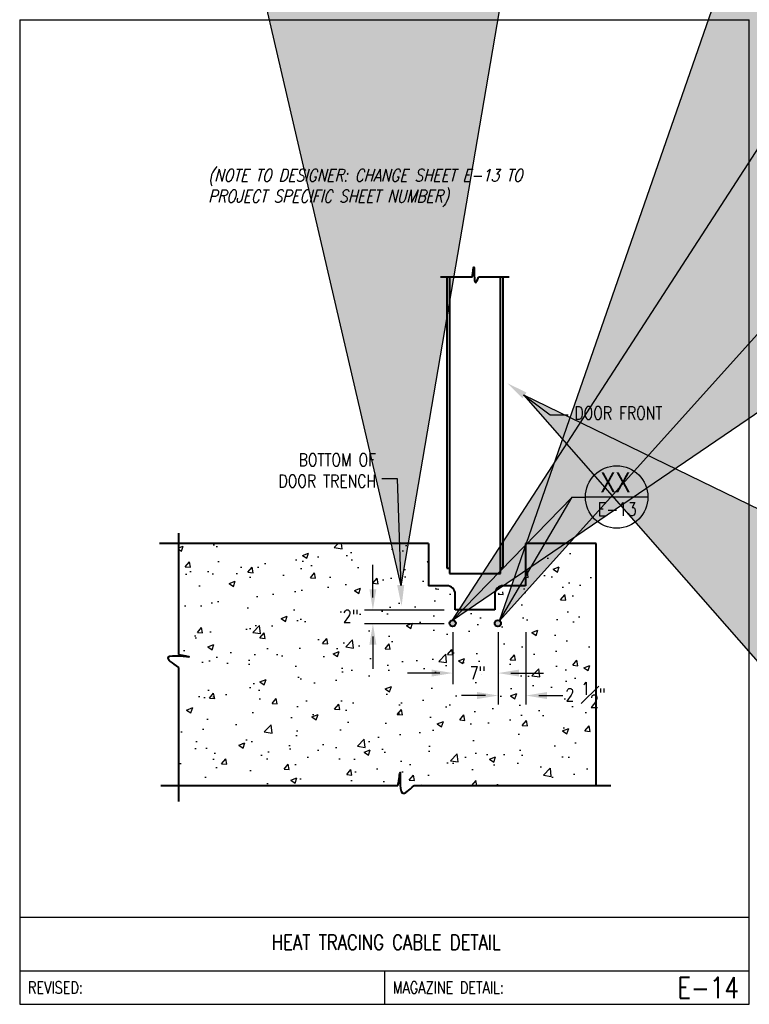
# Model space of a CAD drawing. Header units: inches. Extents: x 0 to 6.81, y 0 to 9.19.
import ezdxf
from ezdxf.enums import TextEntityAlignment as Align

# ---------------------------------------------------------------- set-up
doc = ezdxf.new("R2010")
doc.units = ezdxf.units.IN
doc.header["$MEASUREMENT"] = 0
doc.layers.get('0').update_dxf_attribs({"color": 252})
for name, color, linetype in [('E-ANNO-TEXT', 3, 'Continuous'), ('E-DETL', 2, 'Continuous'), ('E-DETL-FINE', 8, 'Continuous'), ('E-DETL-TEXT', 3, 'Continuous')]:
    doc.layers.add(name, color=color, linetype=linetype)
doc.layers.add('E-DETL-COND', color=4, linetype='Continuous', lineweight=40)
doc.layers.add('E-ELEC-WIRE', color=7, linetype='Continuous', lineweight=25)
doc.styles.add('Arial8', font='arial.ttf', dxfattribs={"height": 0.125})
doc.styles.add('romans', font='romans.shx', dxfattribs={"width": 0.8})
doc.styles.get("Standard").update_dxf_attribs({"font": 'romans.shx', "width": 0.8, "height": 0.125})
doc.styles.add('Title', font='swiss.ttf', dxfattribs={"width": 0.8})
doc.dimstyles.new('3-16to1Dim8', dxfattribs={"dimtxt": 12, "dimasz": 0.0625, "dimexe": 0.0625, "dimexo": 0.0625, "dimgap": 0.03125, "dimtad": 1, "dimdec": 4, "dimlfac": 64, "dimzin": 3, "dimdsep": 46, "dimlunit": 4, "dimtxsty": 'Arial8', "dimcen": 0.09375, "dimclrd": 256, "dimclrt": 256, "dimadec": 0, "dimazin": 1, "dimtfac": 1, "dimtdec": 4, "dimtofl": 0, "dimtmove": 0, "dimatfit": 3, "dimfxl": 1, "dimfrac": 1, "dimtolj": 1, "dimtzin": 0, "dimlwd": -1, "dimarcsym": 0})

# ---------------------------------------------------------------- blocks, each defined once
blk = doc.blocks.new('ARROW1')
at = {"ltscale": 3}
blk.add_hatch(color=256, dxfattribs=at).paths.add_polyline_path([(-1.69508, -0.33711), (-1.69508, 0.34689), (0, 0)])
for points in [[(0, 0), (-1.69508, 0.34689)], [(0, 0), (-1.69508, -0.33711)]]:
    blk.add_lwpolyline(points, dxfattribs=at)
at = {"layer": 'E-ELEC-WIRE', "ltscale": 3}
blk.add_lwpolyline([(-1.69508, -0.33711), (-1.69508, 0.34689)], dxfattribs=at)

msp = doc.modelspace()

# ---------------------------------------------------------------- hatches: boundary and pattern name
at = {"layer": 'E-DETL-COND'}
h = msp.add_hatch(color=256, dxfattribs=at)
edge = h.paths.add_edge_path()
edge.add_arc((4.0401, 3.5551), 0.029, 0, 360)
edge = h.paths.add_edge_path()
edge.add_arc((4.4625, 3.5551), 0.029, 0, 360)
at = {"layer": 'E-DETL-FINE'}
h = msp.add_hatch(dxfattribs=at)
h.set_pattern_fill('AR-CONC', color=256, scale=0.0814, style=0)
h.paths.add_polyline_path([(1.4809, 4.3007), (3.8142, 4.3007), (3.8142, 3.9061), (4.0647, 3.8267), (4.0647, 3.6811), (4.4335, 3.6811), (4.4335, 3.8267), (4.7211, 3.9061), (4.7211, 4.3007), (5.3794, 4.3007), (5.3794, 2.0415), (1.4809, 2.0415)])
edge = h.paths.add_edge_path(flags=17)
edge.add_line((3.8142, 4.3007), (3.8142, 3.9061))

# ---------------------------------------------------------------- linework, layer by layer
at = {"layer": 'E-ANNO-TEXT'}
for p, q in [((5.8636, 4.7335), (5.2804, 4.7335)), ((5.2804, 4.7335), (5.2804, 4.7335)), ((3.2964, 3.7973), (3.2964, 4.1001)), ((3.9615, 3.678), (3.2169, 3.678)), ((3.9615, 3.5514), (3.2169, 3.5514)), ((3.2964, 3.4321), (3.2964, 3.1293)), ((4.041, 3.4719), (4.041, 2.9884)), ((4.4653, 3.4719), (4.4653, 2.7974)), ((4.4653, 3.4719), (4.4653, 3.0238)), ((4.7251, 3.4719), (4.7251, 2.7974)), ((3.9217, 3.0907), (3.619, 3.0907)), ((4.5846, 3.0907), (4.8874, 3.0907)), ((4.346, 2.8811), (4.122, 2.8811)), ((4.8444, 2.8811), (5.0684, 2.8811))]:
    msp.add_line(p, q, dxfattribs=at)
msp.add_circle((5.572, 4.7335), 0.2916, dxfattribs=at)
at = {"layer": 'E-ANNO-TEXT', "color": 3, "ltscale": 100}
for points in [[(4.7307, 5.7083), (4.6924, 5.6544), (4.5497, 5.7962)], [(3.523, 3.9112), (3.5891, 3.914), (3.5645, 3.7143)]]:
    msp.add_solid(points, dxfattribs=at)
at = {"layer": 'E-ANNO-TEXT'}
for points in [[(3.2638, 3.8737), (3.329, 3.8737), (3.2964, 3.678)], [(3.2638, 3.3557), (3.329, 3.3557), (3.2964, 3.5514)], [(3.8453, 3.1234), (3.8453, 3.0581), (4.041, 3.0907)], [(4.661, 3.1234), (4.661, 3.0581), (4.4653, 3.0907)], [(4.2696, 2.9137), (4.2696, 2.8485), (4.4653, 2.8811)], [(4.9208, 2.9137), (4.9208, 2.8485), (4.7251, 2.8811)]]:
    msp.add_solid(points, dxfattribs=at)
at = {"layer": 'E-DETL'}
for p, q in [((0, 9.1875), (0, 0)), ((0, 9.1875), (6.8095, 9.1875)), ((6.8095, 0), (6.8095, 9.1875)), ((0, 0.8125), (6.8095, 0.8125)), ((0, 0.3125), (6.8095, 0.3125)), ((3.4048, 0.3125), (3.4048, 0)), ((0, 0), (6.8095, 0))]:
    msp.add_line(p, q, dxfattribs=at)
at = {"layer": 'E-DETL-COND'}
for p, q in [((4.2239, 6.7835), (3.9265, 6.7835)), ((3.9853, 6.7835), (3.9853, 4.071)), ((4.0118, 6.7835), (4.0118, 4.0211)), ((4.5681, 6.7835), (4.2824, 6.7835)), ((4.4864, 4.0211), (4.4864, 6.7835)), ((4.5129, 4.071), (4.5129, 6.7835)), ((1.4809, 4.3966), (1.4809, 3.2653)), ((3.8142, 4.3007), (1.3056, 4.3007)), ((5.3794, 4.3007), (4.7211, 4.3007)), ((4.7211, 4.3007), (4.7211, 3.9061)), ((5.3794, 2.0415), (5.3794, 4.3007)), ((4.0118, 4.0211), (4.4864, 4.0211)), ((3.9853, 3.9061), (3.8142, 3.9061)), ((4.7211, 3.9061), (4.5129, 3.9061)), ((4.0647, 3.6811), (4.0647, 3.8267)), ((4.4335, 3.8267), (4.4335, 3.6811)), ((4.4335, 3.6811), (4.0647, 3.6811)), ((1.4809, 3.144), (1.4809, 1.8914)), ((1.3181, 2.0415), (3.5305, 2.0415)), ((3.6802, 2.0415), (5.5178, 2.0415))]:
    msp.add_line(p, q, dxfattribs=at)
for points in [[(3.8142, 4.3007), (3.8142, 3.9061)], [(3.9853, 4.071), (4.0118, 4.071)], [(4.5129, 4.071), (4.4864, 4.071)]]:
    msp.add_lwpolyline(points, dxfattribs=at)
for centre in [(4.0401, 3.5551), (4.4625, 3.5551)]:
    msp.add_circle(centre, 0.029, dxfattribs=at)
for centre, start, end in [((3.9853, 3.8267), 0, 90), ((4.5129, 3.8267), 90, 180)]:
    msp.add_arc(centre, 0.0794, start, end, dxfattribs=at)
for points in [[(4.2239, 6.7835), (4.2392, 6.8775), (4.2551, 6.7345), (4.2824, 6.7835)], [(1.4809, 3.2653), (1.5827, 3.2426), (1.3842, 3.2385), (1.4809, 3.144)], [(3.5305, 2.0415), (3.5508, 2.1626), (3.5708, 1.9748), (3.6802, 2.0415)]]:
    msp.add_spline(points, degree=3, dxfattribs=at)

# ---------------------------------------------------------------- texts
at = {"layer": 'E-ANNO-TEXT', "style": 'Title', "width": 0.8}
msp.add_text('XX', height=0.1875, dxfattribs=at).set_placement((5.56, 4.8702), align=Align.MIDDLE_CENTER)
at = {"layer": 'E-ANNO-TEXT', "insert": (1.7591, 7.7942), "char_height": 0.117188, "width": 3.536463, "attachment_point": 1, "style": 'romans'}
msp.add_mtext('{\\Q15;\\C1;(NOTE TO DESIGNER: CHANGE SHEET E-13 TO PROJECT SPECIFIC SHEET NUMBER)}', dxfattribs=at)
at = {"layer": 'E-ANNO-TEXT'}
for s, insert, char_height, width, attachment_point in [('\\A1;DOOR FRONT', (5.1776, 5.5771), 0.119108, 1.617316, 1), ('BOTTOM OF \\PDOOR TRENCH', (3.3262, 4.8226), 0.119108, 2.181249, 9), ('E-13', (5.758, 4.6838), 0.125, 1.57529, 3)]:
    msp.add_mtext(s, dxfattribs=dict(at, insert=insert, char_height=char_height, width=width, attachment_point=attachment_point))
at = {"layer": 'E-ANNO-TEXT', "attachment_point": 5}
for s, insert, char_height in [('2"', (3.0895, 3.6207), 0.11911), ('7"', (4.274, 3.0915), 0.11911), ('\\A1;2 \\S1#2;"', (5.2817, 2.8882), 0.119108)]:
    msp.add_mtext(s, dxfattribs=dict(at, insert=insert, char_height=char_height))
at = {"layer": 'E-DETL-TEXT', "style": 'romans', "width": 0.8}
msp.add_text('HEAT TRACING CABLE DETAIL', height=0.14, dxfattribs=at).set_placement((3.4217, 0.5088), align=Align.CENTER)
for s, p in [('REVISED:', (0.0773, 0.1563)), ('MAGAZINE DETAIL:', (3.482, 0.1563))]:
    msp.add_text(s, height=0.11, dxfattribs=at).set_placement(p, align=Align.MIDDLE_LEFT)
msp.add_text('E-14', height=0.19685, dxfattribs=at).set_placement((6.7114, 0.1563), align=Align.MIDDLE_RIGHT)

# ---------------------------------------------------------------- leaders
at = {"layer": 'E-ANNO-TEXT', "ltscale": 100}
for points in [[(4.7028, 5.6883), (4.9502, 5.5008), (5.1177, 5.5008)], [(3.5593, 3.905), (3.5269, 4.9024), (3.3785, 4.9021)], [(4.0401, 3.5841), (5.1571, 4.7335), (5.2531, 4.7335)], [(4.4791, 3.5789), (5.1571, 4.7335), (5.2804, 4.7335)]]:
    msp.add_leader(points, dimstyle='3-16to1Dim8', override={"dimscale": 25, "dimasz": 0.5, "dimtad": 0, "dimldrblk": 'ARROW1'}, dxfattribs=at)

doc.saveas('drawing.dxf')
